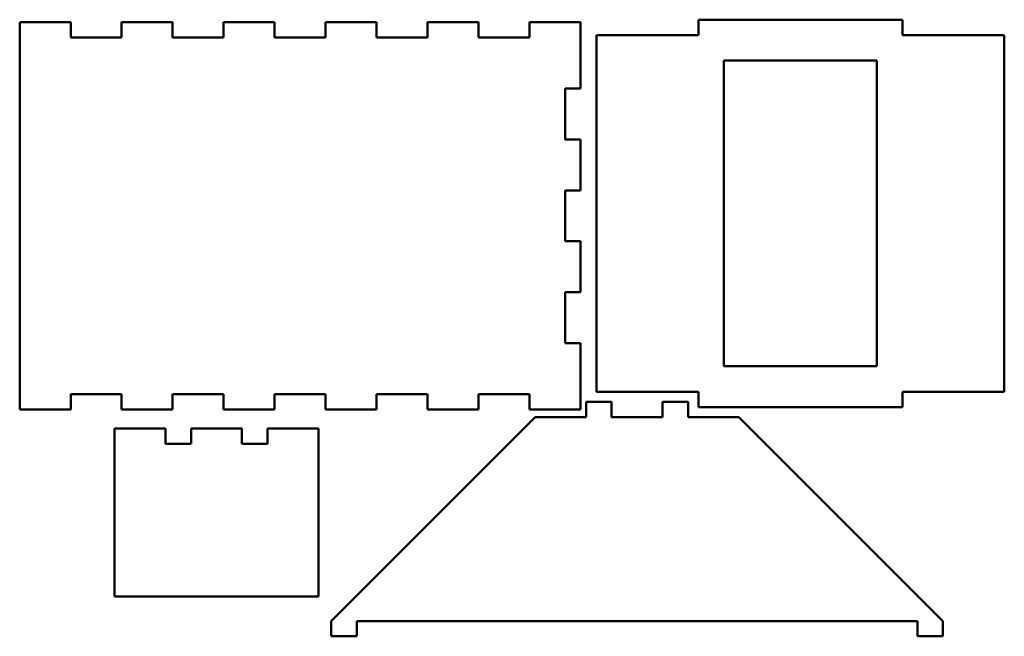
# Model space of a CAD drawing. Header units: millimetres. Extents: x 6 to 511, y 3 to 424.
# Tile 3 of 3: x 317 to 511, y 302 to 423. Entities that reach past the tile are written whole.
import ezdxf

# ---------------------------------------------------------------- set-up
doc = ezdxf.new("R2010")
doc.units = ezdxf.units.MM
doc.layers.add('Visible (ANSI)', color=7, linetype='Continuous', lineweight=50)

msp = doc.modelspace()

# ---------------------------------------------------------------- linework, layer by layer
at = {"layer": 'Visible (ANSI)'}
for p, q in [((450.65, 423.18), (450.65, 420.18)), ((490.65, 423.18), (450.65, 423.18)), ((490.65, 420.18), (490.65, 423.18)), ((317.49, 422.7), (327.49, 422.7)), ((317.49, 422.7), (317.49, 346.7)), ((327.49, 419.7), (327.49, 422.7)), ((337.49, 422.7), (337.49, 419.7)), ((337.49, 422.7), (347.49, 422.7)), ((347.49, 419.7), (347.49, 422.7)), ((357.49, 422.7), (357.49, 419.7)), ((357.49, 422.7), (367.49, 422.7)), ((367.49, 419.7), (367.49, 422.7)), ((377.49, 422.7), (377.49, 419.7)), ((377.49, 422.7), (387.49, 422.7)), ((387.49, 419.7), (387.49, 422.7)), ((397.49, 422.7), (397.49, 419.7)), ((397.49, 422.7), (407.49, 422.7)), ((407.49, 419.7), (407.49, 422.7)), ((417.49, 422.7), (417.49, 419.7)), ((417.49, 422.7), (427.49, 422.7)), ((427.49, 422.7), (427.49, 409.7)), ((337.49, 419.7), (327.49, 419.7)), ((357.49, 419.7), (347.49, 419.7)), ((377.49, 419.7), (367.49, 419.7)), ((397.49, 419.7), (387.49, 419.7)), ((417.49, 419.7), (407.49, 419.7)), ((450.65, 420.18), (430.65, 420.18)), ((430.65, 350.18), (430.65, 420.18)), ((510.65, 420.18), (490.65, 420.18)), ((510.65, 420.18), (510.65, 350.18)), ((455.65, 355.18), (455.65, 415.18)), ((455.65, 415.18), (485.65, 415.18)), ((485.65, 415.18), (485.65, 355.18)), ((424.49, 399.7), (424.49, 409.7)), ((424.49, 409.7), (427.49, 409.7)), ((427.49, 399.7), (424.49, 399.7)), ((427.49, 399.7), (427.49, 389.7)), ((424.49, 379.7), (424.49, 389.7)), ((424.49, 389.7), (427.49, 389.7)), ((427.49, 379.7), (424.49, 379.7)), ((427.49, 379.7), (427.49, 369.7)), ((424.49, 359.7), (424.49, 369.7)), ((424.49, 369.7), (427.49, 369.7)), ((427.49, 359.7), (424.49, 359.7)), ((427.49, 359.7), (427.49, 346.7)), ((485.65, 355.18), (455.65, 355.18)), ((327.49, 346.7), (327.49, 349.7)), ((327.49, 349.7), (337.49, 349.7)), ((337.49, 349.7), (337.49, 346.7)), ((347.49, 346.7), (347.49, 349.7)), ((347.49, 349.7), (357.49, 349.7)), ((357.49, 349.7), (357.49, 346.7)), ((367.49, 346.7), (367.49, 349.7)), ((367.49, 349.7), (377.49, 349.7)), ((377.49, 349.7), (377.49, 346.7)), ((387.49, 349.7), (397.49, 349.7)), ((387.49, 346.7), (387.49, 349.7)), ((397.49, 349.7), (397.49, 346.7)), ((407.49, 346.7), (407.49, 349.7)), ((407.49, 349.7), (417.49, 349.7)), ((417.49, 349.7), (417.49, 346.7)), ((430.65, 350.18), (450.65, 350.18)), ((450.65, 350.18), (450.65, 347.18)), ((490.65, 350.18), (510.65, 350.18)), ((490.65, 347.18), (490.65, 350.18)), ((428.6, 348.21), (428.6, 345.21)), ((428.6, 348.21), (433.6, 348.21)), ((433.6, 345.21), (433.6, 348.21)), ((443.6, 348.21), (443.6, 345.21)), ((443.6, 348.21), (448.6, 348.21)), ((448.6, 345.21), (448.6, 348.21)), ((327.49, 346.7), (317.49, 346.7)), ((347.49, 346.7), (337.49, 346.7)), ((367.49, 346.7), (357.49, 346.7)), ((387.49, 346.7), (377.49, 346.7)), ((407.49, 346.7), (397.49, 346.7)), ((427.49, 346.7), (417.49, 346.7)), ((490.65, 347.18), (450.65, 347.18)), ((418.6, 345.21), (378.6, 305.21)), ((428.6, 345.21), (418.6, 345.21)), ((443.6, 345.21), (433.6, 345.21)), ((458.6, 345.21), (448.6, 345.21)), ((498.6, 305.21), (458.6, 345.21)), ((336.1, 342.99), (346.1, 342.99)), ((336.1, 309.99), (336.1, 342.99)), ((346.1, 339.99), (346.1, 342.99)), ((351.1, 342.99), (351.1, 339.99)), ((351.1, 342.99), (361.1, 342.99)), ((361.1, 339.99), (361.1, 342.99)), ((366.1, 342.99), (366.1, 339.99)), ((366.1, 342.99), (376.1, 342.99)), ((376.1, 309.99), (376.1, 342.99)), ((351.1, 339.99), (346.1, 339.99)), ((366.1, 339.99), (361.1, 339.99)), ((376.1, 309.99), (336.1, 309.99)), ((378.6, 305.21), (378.6, 302.21)), ((383.6, 302.21), (383.6, 305.21)), ((383.6, 305.21), (493.6, 305.21)), ((493.6, 305.21), (493.6, 302.21)), ((498.6, 305.21), (498.6, 302.21)), ((383.6, 302.21), (378.6, 302.21)), ((498.6, 302.21), (493.6, 302.21))]:
    msp.add_line(p, q, dxfattribs=at)

doc.saveas('drawing.dxf')
